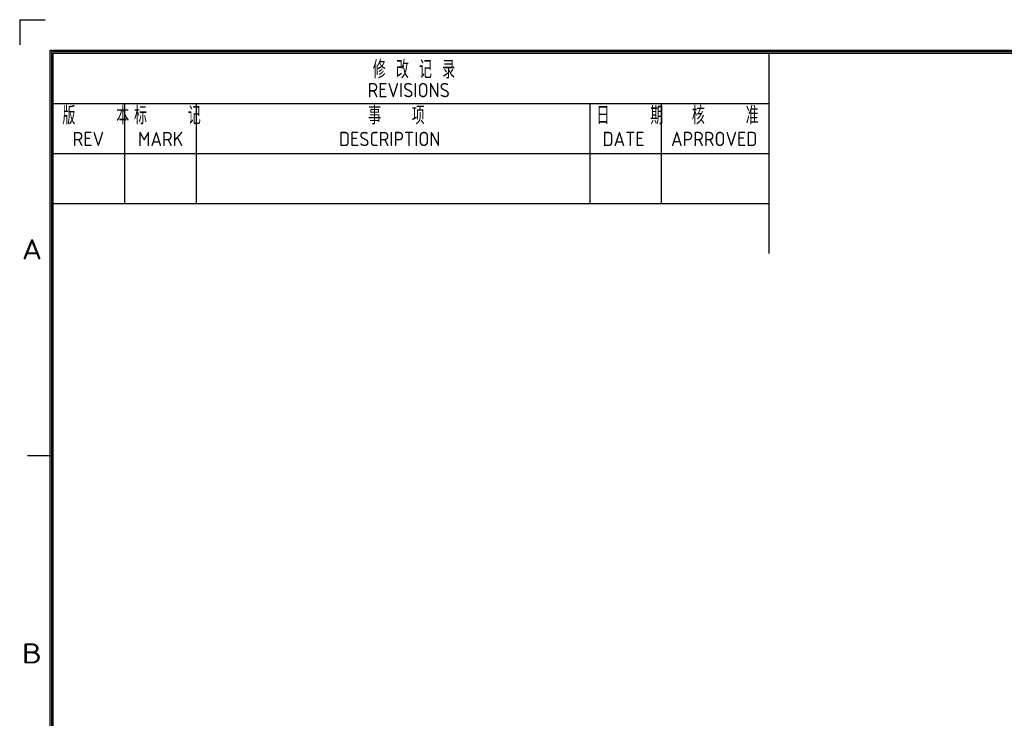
# Model space of a CAD drawing. Extents: x 23 to 2175, y 26 to 490.
# Tile 3 of 55: x 23 to 236, y 339 to 490. Entities that reach past the tile are written whole.
import ezdxf
from ezdxf.enums import TextEntityAlignment as Align

# ---------------------------------------------------------------- set-up
doc = ezdxf.new("R2010")
doc.units = 0
doc.header["$LTSCALE"] = 23.1
doc.header["$MEASUREMENT"] = 0
doc.layers.get('0').update_dxf_attribs({"linetype": 'CONTINUOUS', "lineweight": 25})
doc.layers.add('outline', color=7, linetype='CONTINUOUS', lineweight=25)
doc.styles.get("Standard").update_dxf_attribs({"font": 'isocp3.shx', "bigfont": 'gbcbig.shx'})

# ---------------------------------------------------------------- blocks, each defined once
blk = doc.blocks.new('A3')
at = {"color": 7}
for p, q in [((4.24, 4.24), (4.24, 295.1)), ((4.24, 295.1), (422.79, 295.1)), ((4.47, 4.47), (4.47, 294.88)), ((4.47, 294.88), (422.57, 294.88)), ((4.69, 4.69), (4.69, 294.65)), ((4.69, 294.65), (422.34, 294.65)), ((104.69, 266.65), (104.69, 294.65)), ((4.69, 287.65), (104.69, 287.65)), ((14.69, 273.65), (14.69, 287.65)), ((24.69, 273.65), (24.69, 287.65)), ((79.69, 273.65), (79.69, 287.65)), ((89.69, 273.65), (89.69, 287.65)), ((4.69, 280.65), (104.69, 280.65)), ((4.69, 273.65), (104.69, 273.65)), ((4.47, 238.38), (1.08, 238.38))]:
    blk.add_line(p, q, dxfattribs=at)
at = {"layer": 'outline'}
for q in [(0, 295.81), (3.54, 299.35)]:
    blk.add_line((0, 299.35), q, dxfattribs=at)
at = {"color": 7}
for s, width, p, p2 in [('A', 1.333333, (0.3, 265.84), (3.13, 265.84)), ('B', 1.538462, (0.3, 209.34), (3.13, 209.34))]:
    blk.add_text(s, height=2.82, dxfattribs=dict(at, width=width)).set_placement(p, p2, align=Align.FIT)
at = {"layer": 'outline'}
for s, height, p in [('修 改 记 录', 2.5, (49.34, 291.14)), ('REVISIONS', 2, (48.61, 288.5)), ('版    本', 2.5, (5.98, 284.71)), ('标    记', 2.5, (15.98, 284.71)), ('事   项', 2.5, (48.69, 284.71)), ('日    期', 2.5, (80.59, 284.71)), ('核    准', 2.5, (93.92, 284.72)), ('REV', 2, (7.4, 281.67)), ('MARK', 2, (16.52, 281.67)), ('DESCRIPTION', 2, (44.61, 281.67)), ('DATE', 2, (81.43, 281.67)), ('APRROVED', 2, (91, 281.68))]:
    blk.add_text(s, height=height, dxfattribs=at).set_placement(p)
for tag, p in [('XXXE', (314.78, 30.61)), ('XXXC', (347.81, 30.61)), ('XXXA', (398.56, 30.61)), ('XXXG', (272.29, 23.61)), ('XXXK', (288.54, 22.59)), ('XXXF', (314.78, 23.61)), ('XXXD', (347.81, 23.61)), ('XXXB', (398.56, 23.61)), ('XXXM', (275.67, 6.73))]:
    blk.add_attdef(tag, text='', height=2.5, dxfattribs=at).set_placement(p, align=Align.CENTER)
blk.add_attdef('XXXJ', text='', height=2.5, dxfattribs=at).set_placement((277.85, 17.63), align=Align.MIDDLE_RIGHT)

msp = doc.modelspace()

# ---------------------------------------------------------------- block references
at = {"layer": 'outline', "xscale": 1.548034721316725, "yscale": 1.548034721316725, "zscale": 1.548034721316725}
msp.add_blockref('A3', (23.02, 26.55), dxfattribs=at)

doc.saveas('drawing.dxf')
